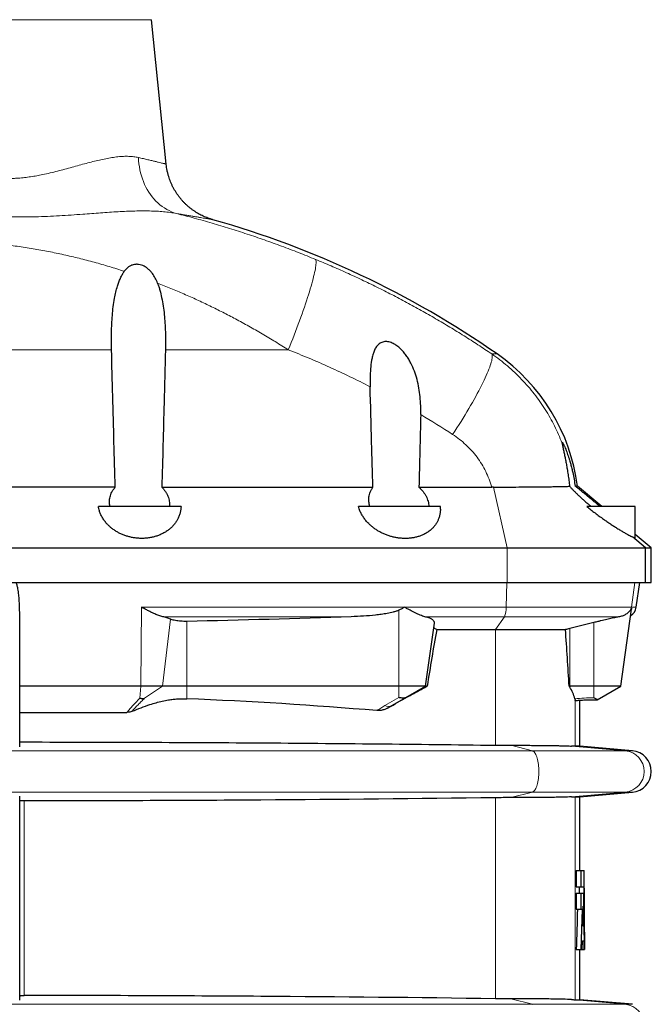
# Model space of a CAD drawing. Header units: millimetres. Extents: x -146 to 1188, y -526 to 1724.
# Tile 14 of 15: x 904 to 1178, y 1082 to 1509. Entities that reach past the tile are written whole.
import ezdxf

# ---------------------------------------------------------------- set-up
doc = ezdxf.new("R2010")
doc.units = ezdxf.units.MM

msp = doc.modelspace()

# ---------------------------------------------------------------- linework, layer by layer
at = {"color": 8, "linetype": 'Continuous', "lineweight": 18}
for p, q in [((960.79, 1508.94), (830.43, 1508.94)), ((943.44, 1365.72), (847.77, 1365.72)), ((966.83, 1365.72), (1020.13, 1365.72)), ((1108.38, 1363.9), (1110.7, 1363.9)), ((1115.04, 1279.73), (1109.13, 1306.05)), ((1115.04, 1264.73), (1115.04, 1279.73)), ((1114.59, 1254.01), (1114.88, 1264.73)), ((1168.99, 1254.01), (1170.49, 1264.73)), ((956.22, 1219.73), (956.47, 1254.01)), ((1070.58, 1254.01), (956.47, 1254.01)), ((1068.11, 1219.73), (1068.11, 1252.71)), ((1114.59, 1254.01), (1070.58, 1254.01)), ((1168.99, 1254.01), (1114.59, 1254.01)), ((1168.99, 1254.01), (1171.1, 1254.01)), ((965.53, 1219.73), (969.03, 1248.84)), ((1047.47, 1249.88), (965.69, 1249.88)), ((976.07, 1219.73), (976.07, 1247.87)), ((1113.9, 1249.88), (1079.34, 1249.88)), ((1109.96, 1244.3), (1113.9, 1249.88)), ((1163.86, 1249.88), (1113.9, 1249.88)), ((1109.96, 1194.13), (1109.96, 1244.3)), ((1142.2, 1219.73), (1142.2, 1244.72)), ((1152.61, 1219.73), (1152.61, 1247.33)), ((955.74, 1214.52), (956.22, 1219.73)), ((957.75, 1214.48), (965.53, 1219.73)), ((976.07, 1214.29), (976.07, 1219.73)), ((1068.11, 1214.79), (1068.11, 1219.73)), ((1142.2, 1219.36), (1142.2, 1219.73)), ((1152.61, 1214.68), (1152.61, 1219.73)), ((1068.11, 1214.79), (1062.05, 1211.29)), ((1144.61, 1193.69), (1144.61, 1213.61)), ((1063.49, 1210.37), (1064.95, 1211.23)), ((1116.71, 1194.09), (1126.01, 1191.7)), ((1142.97, 1193.76), (1166.33, 1191.7)), ((665.2, 1191.7), (1126.01, 1191.7)), ((1166.33, 1191.7), (1126.01, 1191.7)), ((1166.33, 1191.7), (1169.39, 1191.7)), ((665.2, 1173.77), (1126.01, 1173.77)), ((1109.96, 1084.13), (1109.96, 1171.33)), ((1126.01, 1173.77), (1116.71, 1171.38)), ((1166.33, 1173.77), (1126.01, 1173.77)), ((1166.33, 1173.77), (1142.97, 1171.71)), ((1144.61, 1083.69), (1144.61, 1171.78)), ((1166.33, 1173.77), (1169.39, 1173.77)), ((905.59, 1085.53), (905.59, 1169.94)), ((665.2, 1081.7), (1126.01, 1081.7)), ((1126.01, 1081.7), (1116.71, 1084.09)), ((1166.33, 1081.7), (1126.01, 1081.7)), ((1166.33, 1081.7), (1142.97, 1083.76)), ((1166.33, 1081.7), (1169.39, 1081.7))]:
    msp.add_line(p, q, dxfattribs=at)
at = {"color": 7, "linetype": 'Continuous', "lineweight": 25}
for p, q in [((967.16, 1446.27), (960.79, 1508.94)), ((945.04, 1306.05), (846.18, 1306.05)), ((965.28, 1306.05), (1056.83, 1306.05)), ((1076.81, 1306.05), (1108.37, 1306.05)), ((1156.16, 1297.73), (1145.62, 1306.57)), ((973.6, 1297.73), (937.75, 1297.73)), ((1086.11, 1297.73), (1050.56, 1297.73)), ((1086.11, 1296.54), (1086.11, 1297.73)), ((1170.61, 1297.73), (1149.6, 1297.73)), ((1170.61, 1284.08), (1170.61, 1297.73)), ((1175.07, 1279.73), (1169.38, 1284.56)), ((1177.61, 1279.73), (1170.61, 1285.61)), ((676.18, 1279.73), (1115.04, 1279.73)), ((1175.07, 1264.73), (1175.07, 1279.73)), ((1177.61, 1264.73), (1177.61, 1279.73)), ((676.18, 1264.73), (1115.04, 1264.73)), ((1171.1, 1254.01), (1172.61, 1264.73)), ((1164.36, 1219.73), (1169.05, 1253.11)), ((903.61, 1193.43), (903.61, 1250.7)), ((1079.67, 1219.73), (1083.52, 1247.12)), ((1084.54, 1244.3), (1109.96, 1244.3)), ((1109.96, 1244.3), (1140.35, 1244.3)), ((1152.61, 1247.33), (1142.2, 1244.72)), ((956.22, 1219.73), (903.61, 1219.73)), ((965.53, 1219.73), (956.22, 1219.73)), ((976.07, 1219.73), (965.53, 1219.73)), ((1068.11, 1219.73), (976.07, 1219.73)), ((1079.67, 1219.73), (1068.11, 1219.73)), ((1071.11, 1214.79), (1079.67, 1219.73)), ((1080.38, 1219.73), (1079.67, 1219.73)), ((1141.95, 1219.73), (1142.2, 1219.36)), ((1142.2, 1219.73), (1141.95, 1219.73)), ((1152.61, 1219.73), (1142.2, 1219.73)), ((1164.36, 1219.73), (1152.61, 1219.73)), ((1154.18, 1213.86), (1164.36, 1219.73)), ((1065.05, 1211.29), (1071.11, 1214.79)), ((1146.61, 1193.69), (1146.61, 1213.66)), ((1065, 1211.27), (1065.05, 1211.29)), ((903.61, 1208.38), (950.13, 1208.38)), ((1146.61, 1193.69), (1144.61, 1193.69)), ((1169.39, 1191.7), (1146.61, 1193.69)), ((903.61, 1083.43), (903.61, 1172.04)), ((1144.61, 1171.78), (1146.61, 1171.78)), ((1146.61, 1171.78), (1169.39, 1173.77)), ((1146.61, 1139.73), (1146.61, 1171.78)), ((1145.04, 1139.73), (1145.04, 1132.62)), ((1145.04, 1139.73), (1147.03, 1139.73)), ((1147.03, 1139.73), (1147.03, 1132.62)), ((1147.03, 1139.73), (1148.49, 1139.73)), ((1145.04, 1132.62), (1147.03, 1132.62)), ((1146.35, 1132.62), (1146.38, 1129.88)), ((1147.03, 1132.62), (1148.35, 1132.62)), ((1145.04, 1129.88), (1145.04, 1123.02)), ((1145.04, 1129.88), (1147.03, 1129.88)), ((1147.03, 1129.88), (1147.03, 1123.02)), ((1147.03, 1129.88), (1148.28, 1129.88)), ((1148.56, 1105.45), (1148.28, 1129.88)), ((1148.03, 1124.27), (1147.84, 1115.73)), ((1148.2, 1115.73), (1148.03, 1124.27)), ((1145.04, 1123.02), (1147.03, 1123.02)), ((1147.57, 1123.02), (1147.03, 1105.45)), ((1147.03, 1123.02), (1147.57, 1123.02)), ((1147.84, 1115.73), (1148.2, 1115.73)), ((1148.61, 1105.45), (1148.61, 1115.73)), ((1147.63, 1105.45), (1147.73, 1109.22)), ((1147.73, 1109.22), (1148.31, 1109.22)), ((1148.31, 1109.22), (1148.36, 1105.45)), ((1145.04, 1105.45), (1147.03, 1105.45)), ((1146.61, 1083.69), (1146.61, 1105.45)), ((1147.03, 1105.45), (1147.63, 1105.45)), ((1147.63, 1105.45), (1148.36, 1105.45)), ((1148.36, 1105.45), (1148.56, 1105.45)), ((1148.56, 1105.45), (1148.59, 1105.45)), ((1148.59, 1105.45), (1148.61, 1105.45)), ((1144.61, 1083.69), (1146.61, 1083.69)), ((1169.39, 1081.7), (1146.61, 1083.69))]:
    msp.add_line(p, q, dxfattribs=at)
at = {"color": 8, "linetype": 'Continuous', "lineweight": 18, "flags": 128}
for points in [[(955.13, 1449.13), (955.2, 1447.76), (955.33, 1446.41), (955.52, 1445.06), (955.76, 1443.74), (956.06, 1442.43), (956.41, 1441.15), (956.82, 1439.89), (957.28, 1438.66), (957.79, 1437.47), (958.35, 1436.31), (958.96, 1435.19), (959.62, 1434.11), (960.32, 1433.07), (961.07, 1432.08), (961.86, 1431.14), (962.69, 1430.25), (963.56, 1429.41), (964.46, 1428.63), (965.4, 1427.9), (966.37, 1427.23), (967.37, 1426.63), (968.4, 1426.08), (969.45, 1425.6), (970.53, 1425.19), (971.62, 1424.83)], [(1031.95, 1404.93), (1032.05, 1404.73), (1032.12, 1404.46), (1032.17, 1404.13), (1032.19, 1403.73), (1032.18, 1403.27), (1032.14, 1402.75), (1032.08, 1402.17), (1031.99, 1401.53), (1031.87, 1400.83), (1031.73, 1400.07), (1031.56, 1399.26), (1031.36, 1398.39), (1031.13, 1397.46), (1030.89, 1396.49), (1030.61, 1395.46), (1030.31, 1394.38), (1029.99, 1393.26), (1029.64, 1392.09), (1029.27, 1390.88), (1028.88, 1389.62), (1028.46, 1388.33), (1028.02, 1387), (1027.57, 1385.63), (1027.09, 1384.23), (1026.59, 1382.8), (1026.08, 1381.34), (1025.55, 1379.85), (1025, 1378.34), (1024.43, 1376.81), (1023.86, 1375.27), (1023.26, 1373.7), (1022.66, 1372.12), (1022.04, 1370.53), (1021.41, 1368.93), (1020.77, 1367.33), (1020.13, 1365.72)], [(1108.38, 1363.9), (1108.5, 1363.64), (1108.57, 1363.33), (1108.61, 1362.97), (1108.61, 1362.55), (1108.57, 1362.07), (1108.49, 1361.54), (1108.37, 1360.96), (1108.21, 1360.33), (1108.01, 1359.64), (1107.77, 1358.91), (1107.5, 1358.12), (1107.19, 1357.29), (1106.84, 1356.42), (1106.45, 1355.49), (1106.03, 1354.53), (1105.57, 1353.52), (1105.08, 1352.48), (1104.55, 1351.39), (1103.99, 1350.27), (1103.4, 1349.11), (1102.78, 1347.92), (1102.12, 1346.7), (1101.44, 1345.45), (1100.73, 1344.18), (1099.99, 1342.88), (1099.23, 1341.55), (1098.45, 1340.21), (1097.64, 1338.84), (1096.8, 1337.46), (1095.95, 1336.07), (1095.08, 1334.66), (1094.19, 1333.24), (1093.28, 1331.82), (1092.36, 1330.39), (1091.43, 1328.96)], [(1126.01, 1191.7), (1126.28, 1191.6), (1126.54, 1191.43), (1126.79, 1191.19), (1127.04, 1190.89), (1127.28, 1190.53), (1127.5, 1190.11), (1127.72, 1189.63), (1127.91, 1189.1), (1128.09, 1188.52), (1128.26, 1187.9), (1128.4, 1187.23), (1128.52, 1186.54), (1128.63, 1185.81), (1128.71, 1185.06), (1128.76, 1184.3), (1128.8, 1183.52), (1128.81, 1182.73), (1128.8, 1181.95), (1128.76, 1181.17), (1128.71, 1180.41), (1128.63, 1179.66), (1128.52, 1178.93), (1128.4, 1178.23), (1128.26, 1177.57), (1128.09, 1176.95), (1127.91, 1176.37), (1127.72, 1175.84), (1127.5, 1175.36), (1127.28, 1174.94), (1127.04, 1174.58), (1126.79, 1174.28), (1126.54, 1174.04), (1126.28, 1173.87), (1126.01, 1173.77)], [(1126.28, 1081.6), (1126.01, 1081.7)]]:
    msp.add_lwpolyline(points, dxfattribs=at)
at = {"color": 7, "linetype": 'Continuous', "lineweight": 25}
for centre, radius, start, end in [((875.03, 1024.73), 413, 55.2063, 74.2124), ((1063.33, 1295.73), 83, 7.5027, 55.2063), ((1166.15, 1254.71), 5, 300.2972, 352), ((1168.61, 1182.73), 9, 275, 85)]:
    msp.add_arc(centre, radius, start, end, dxfattribs=at)
at = {"color": 8, "linetype": 'Continuous', "lineweight": 18}
for centre, radius, start, end in [((1104.58, 1253.56), 10.02, 338.4262, 2.5697), ((1164.02, 1254.71), 5.02, 342.531, 352.0366), ((1063.55, 1214.25), 3.32, 243.0986, 296.9014), ((1165.49, 1182.73), 9, 275.3239, 84.6761), ((1165.49, 1072.73), 9, 275.3239, 84.6761)]:
    msp.add_arc(centre, radius, start, end, dxfattribs=at)
at = {"color": 7, "linetype": 'Continuous', "lineweight": 25}
for centre, major_axis, start_param, end_param in [((1101.82, 1210.82), (43, 0), 0.14023, 0.351212), ((895.61, 561.81), (1133, 0), 1.426492, 1.499717)]:
    msp.add_ellipse(centre, major_axis=major_axis, ratio=0.57735, start_param=start_param, end_param=end_param, dxfattribs=at)
at = {"color": 8, "linetype": 'Continuous', "lineweight": 18}
for points, knots in [([(955.13, 1449.13), (954.47, 1449.26), (953.14, 1449.52), (950.98, 1449.67), (948.68, 1449.66), (946.23, 1449.47), (943.63, 1449.13), (940.95, 1448.65), (938.18, 1448.05), (935.34, 1447.36), (932.41, 1446.59), (929.4, 1445.77), (926.32, 1444.92), (923.2, 1444.06), (920.03, 1443.22), (916.83, 1442.42), (913.8, 1441.75), (910.98, 1441.2), (908.37, 1440.77), (905.73, 1440.42), (903.37, 1440.2), (901.3, 1440.08), (899.47, 1440.02), (897.57, 1440.02), (896.26, 1440.08), (895.61, 1440.11)], [0, 0, 0, 0, 0.048801, 0.097664, 0.146475, 0.197252, 0.248085, 0.298875, 0.348808, 0.398856, 0.44898, 0.49912, 0.549208, 0.599168, 0.647932, 0.696724, 0.745479, 0.783092, 0.820752, 0.858398, 0.895993, 0.920628, 0.945262, 0.972631, 1, 1, 1, 1]), ([(967.16, 1446.27), (967.14, 1446.27), (967.12, 1446.28), (966.92, 1446.33), (966.6, 1446.41), (966.14, 1446.52), (965.56, 1446.66), (964.77, 1446.85), (963.76, 1447.09), (962.46, 1447.41), (960.95, 1447.77), (959.22, 1448.18), (957.29, 1448.63), (955.85, 1448.96), (955.13, 1449.13)], [0, 0, 0, 0, 0.071762, 0.143558, 0.21532, 0.288377, 0.36147, 0.434527, 0.527364, 0.620276, 0.713115, 0.808716, 0.904397, 1, 1, 1, 1]), ([(895.61, 1423.53), (897.12, 1423.47), (900.36, 1423.34), (905.34, 1423.31), (910.53, 1423.39), (915.69, 1423.57), (920.83, 1423.84), (925.92, 1424.16), (930.59, 1424.5), (934.85, 1424.82), (938.71, 1425.11), (942.52, 1425.38), (946.27, 1425.62), (949.96, 1425.8), (953.47, 1425.93), (956.81, 1425.98), (959.98, 1425.96), (963.06, 1425.85), (966.04, 1425.63), (968.91, 1425.32), (970.72, 1425), (971.62, 1424.83)], [0, 0, 0, 0, 0.054851, 0.117598, 0.180465, 0.243399, 0.306337, 0.369214, 0.431967, 0.481211, 0.530542, 0.579904, 0.629249, 0.67854, 0.727758, 0.773052, 0.818478, 0.863948, 0.909389, 0.95475, 1, 1, 1, 1]), ([(1031.95, 1404.93), (1029.51, 1405.92), (1024.64, 1407.89), (1017.25, 1410.7), (1009.8, 1413.39), (1002.28, 1415.95), (994.7, 1418.38), (987.05, 1420.68), (979.36, 1422.85), (974.2, 1424.17), (971.62, 1424.83)], [0, 0, 0, 0, 0.124336, 0.248672, 0.373298, 0.497924, 0.623328, 0.748733, 0.874367, 1, 1, 1, 1]), ([(971.62, 1424.83), (972.31, 1424.72), (973.71, 1424.49), (975.63, 1424.17), (977.43, 1423.87), (979.1, 1423.58), (980.63, 1423.32), (982.03, 1423.08), (983.27, 1422.87), (984.36, 1422.68), (985.28, 1422.52), (986.04, 1422.39), (986.64, 1422.29), (987.07, 1422.21), (987.34, 1422.16), (987.38, 1422.16), (987.39, 1422.16)], [0, 0, 0, 0, 0.0693942, 0.1387885, 0.2086404, 0.2784923, 0.3497903, 0.4210883, 0.4928881, 0.564688, 0.6366343, 0.7086126, 0.7805588, 0.8536949, 0.9268649, 1, 1, 1, 1]), ([(895.61, 1411.48), (897.92, 1411.2), (902.54, 1410.64), (909.38, 1409.57), (916.11, 1408.36), (922.75, 1406.98), (929.37, 1405.44), (935.95, 1403.72), (942.5, 1401.85), (946.84, 1400.46), (949, 1399.77)], [0, 0, 0, 0, 0.12746, 0.255013, 0.378817, 0.502642, 0.626448, 0.750959, 0.875489, 1, 1, 1, 1]), ([(1108.38, 1363.9), (1106.39, 1365.23), (1102.42, 1367.89), (1096.37, 1371.77), (1090.26, 1375.54), (1084.07, 1379.22), (1077.81, 1382.79), (1071.47, 1386.27), (1065.05, 1389.65), (1058.56, 1392.93), (1052, 1396.1), (1045.37, 1399.16), (1038.69, 1402.12), (1034.2, 1403.99), (1031.95, 1404.93)], [0, 0, 0, 0, 0.082763, 0.165532, 0.248294, 0.33128, 0.414272, 0.497259, 0.58093, 0.664608, 0.74828, 0.832185, 0.916096, 1, 1, 1, 1]), ([(963.4, 1394.63), (965.32, 1393.87), (969.16, 1392.36), (974.86, 1389.94), (980.53, 1387.41), (986.15, 1384.75), (991.72, 1381.99), (997.37, 1379.05), (1003.07, 1375.94), (1008.82, 1372.65), (1014.52, 1369.25), (1018.26, 1366.9), (1020.13, 1365.72)], [0, 0, 0, 0, 0.097083, 0.194178, 0.291261, 0.388785, 0.486323, 0.583847, 0.687746, 0.791644, 0.895822, 1, 1, 1, 1]), ([(1020.13, 1365.72), (1023.14, 1364.51), (1029.16, 1362.08), (1038.08, 1358.17), (1046.92, 1354.07), (1052.73, 1351.15), (1055.63, 1349.69)], [0, 0, 0, 0, 0.24962, 0.499391, 0.749619, 1, 1, 1, 1]), ([(1138.9, 1325.25), (1138.39, 1326.5), (1137.39, 1329.01), (1135.65, 1332.67), (1133.74, 1336.27), (1131.63, 1339.8), (1129.33, 1343.24), (1126.85, 1346.58), (1124.2, 1349.8), (1121.38, 1352.9), (1118.38, 1355.87), (1115.21, 1358.71), (1111.88, 1361.41), (1109.54, 1363.07), (1108.38, 1363.9)], [0, 0, 0, 0, 0.08095, 0.161948, 0.242898, 0.325665, 0.408483, 0.49125, 0.575034, 0.658871, 0.742656, 0.828418, 0.914238, 1, 1, 1, 1]), ([(1091.43, 1328.96), (1093.47, 1327.63), (1095.37, 1326.14), (1098.02, 1323.67), (1098.87, 1322.81), (1100.49, 1321), (1101.27, 1320.05), (1103.45, 1317.13), (1104.71, 1315.07), (1106.32, 1311.8), (1106.8, 1310.68), (1107.46, 1308.96), (1107.66, 1308.38), (1108.04, 1307.22), (1108.21, 1306.64), (1108.37, 1306.05)], [0, 0, 0, 0, 0.25, 0.25, 0.375, 0.375, 0.5, 0.5, 0.75, 0.75, 0.875, 0.875, 0.9375, 0.9375, 1, 1, 1, 1]), ([(950.13, 1208.38), (950.56, 1208.89), (951, 1209.41), (951.89, 1210.44), (953.25, 1211.99), (954.72, 1213.52), (955.74, 1214.52)], [0, 0, 0, 0, 0.25, 0.25, 0.5, 1, 1, 1, 1]), ([(957.75, 1214.48), (957.27, 1214.03), (956.8, 1213.57), (955.88, 1212.64), (954.53, 1211.24), (953.25, 1209.81), (952.42, 1208.85)], [0, 0, 0, 0, 0.25, 0.25, 0.5, 1, 1, 1, 1]), ([(1144.4, 1214.29), (1145.74, 1214.42), (1147.1, 1214.52), (1149.84, 1214.65), (1151.22, 1214.68), (1152.61, 1214.68)], [0, 0, 0, 0, 0.5, 0.5, 1, 1, 1, 1]), ([(1062.05, 1211.29), (1061.45, 1210.94), (1060.25, 1210.24), (1059.11, 1209.51), (1058.54, 1209.15)], [0, 0, 0, 0, 0.49981, 1, 1, 1, 1])]:
    msp.add_open_spline(points, degree=3, knots=knots, dxfattribs=at)
at = {"color": 7, "linetype": 'Continuous', "lineweight": 25}
for points, knots in [([(987.46, 1422.14), (987.28, 1422.19), (986.71, 1422.35), (985.79, 1422.65), (984.74, 1423.04), (983.74, 1423.46), (982.74, 1423.92), (981.73, 1424.44), (980.72, 1425.01), (979.72, 1425.64), (978.73, 1426.31), (977.77, 1427.02), (976.84, 1427.78), (975.94, 1428.59), (975.07, 1429.43), (974.24, 1430.32), (973.44, 1431.24), (972.68, 1432.19), (971.97, 1433.18), (971.29, 1434.2), (970.67, 1435.25), (970.08, 1436.33), (969.55, 1437.43), (969.06, 1438.56), (968.63, 1439.7), (968.23, 1440.91), (967.87, 1442.18), (967.57, 1443.5), (967.33, 1444.83), (967.2, 1445.75), (967.16, 1446.23), (967.16, 1446.27)], [0, 0, 0, 0, 0.016934, 0.053355, 0.086302, 0.1175, 0.150588, 0.184649, 0.219379, 0.254568, 0.290083, 0.325836, 0.361768, 0.397835, 0.43401, 0.470272, 0.506601, 0.542988, 0.579422, 0.615897, 0.652404, 0.688942, 0.725503, 0.762088, 0.79869, 0.83531, 0.875942, 0.916445, 0.956716, 0.996767, 1, 1, 1, 1]), ([(963.4, 1394.63), (963.11, 1395.38), (962.79, 1396.11), (962.05, 1397.51), (961.63, 1398.18), (960.91, 1399.14), (960.65, 1399.45), (960.12, 1400.05), (959.83, 1400.33), (958.94, 1401.13), (958.26, 1401.61), (957.18, 1402.17), (956.8, 1402.33), (956.01, 1402.58), (955.61, 1402.68), (954.99, 1402.76), (954.79, 1402.78), (954.38, 1402.79), (954.17, 1402.79), (953.55, 1402.75), (953.15, 1402.68), (952.57, 1402.52), (952.37, 1402.45), (951.99, 1402.31), (951.81, 1402.22), (951.28, 1401.95), (950.94, 1401.73), (949.99, 1401), (949.46, 1400.42), (949, 1399.77)], [0, 0, 0, 0, 0.125, 0.125, 0.25, 0.25, 0.3125, 0.3125, 0.375, 0.375, 0.5, 0.5, 0.5625, 0.5625, 0.625, 0.625, 0.65625, 0.65625, 0.6875, 0.6875, 0.75, 0.75, 0.78125, 0.78125, 0.8125, 0.8125, 0.875, 0.875, 1, 1, 1, 1]), ([(943.44, 1365.72), (943.42, 1366.96), (943.37, 1369.45), (943.4, 1373.17), (943.54, 1376.91), (943.78, 1380.65), (944.16, 1384.38), (944.67, 1387.74), (945.29, 1390.73), (945.92, 1393.08), (946.59, 1395.09), (947.29, 1396.79), (948.07, 1398.37), (948.7, 1399.32), (949, 1399.77)], [0, 0, 0, 0, 0.104791, 0.209626, 0.31441, 0.421255, 0.528156, 0.634949, 0.713527, 0.792088, 0.845719, 0.899388, 0.952953, 1, 1, 1, 1]), ([(963.4, 1394.63), (963.59, 1394.12), (963.96, 1393.11), (964.58, 1391.02), (965.26, 1388.23), (965.88, 1384.71), (966.34, 1381.01), (966.64, 1377.25), (966.83, 1373.44), (966.9, 1369.58), (966.85, 1367.01), (966.83, 1365.72)], [0, 0, 0, 0, 0.056266, 0.112537, 0.225808, 0.353305, 0.480936, 0.608499, 0.738973, 0.869516, 1, 1, 1, 1]), ([(1077.59, 1337.57), (1077.63, 1338.87), (1077.62, 1340.17), (1077.52, 1342.74), (1077.43, 1344.02), (1077.17, 1346.57), (1077, 1347.83), (1076.56, 1350.35), (1076.29, 1351.61), (1075.64, 1354.07), (1075.26, 1355.28), (1074.38, 1357.65), (1073.88, 1358.81), (1073, 1360.52), (1072.69, 1361.08), (1072.02, 1362.17), (1071.67, 1362.71), (1070.92, 1363.75), (1070.52, 1364.26), (1069.68, 1365.24), (1069.23, 1365.71), (1068.28, 1366.6), (1067.78, 1367.02), (1066.99, 1367.59), (1066.72, 1367.78), (1066.16, 1368.12), (1065.88, 1368.28), (1065.3, 1368.56), (1065.01, 1368.69), (1064.41, 1368.92), (1064.1, 1369.01), (1063.49, 1369.16), (1063.19, 1369.21), (1062.57, 1369.26), (1062.27, 1369.26), (1061.68, 1369.21), (1061.39, 1369.16), (1060.83, 1369), (1060.56, 1368.89), (1060.05, 1368.63), (1059.82, 1368.48), (1059.36, 1368.14), (1059.15, 1367.94), (1058.57, 1367.32), (1058.23, 1366.85), (1057.8, 1366.09), (1057.67, 1365.83), (1057.42, 1365.29), (1057.31, 1365.01), (1056.99, 1364.17), (1056.81, 1363.6), (1056.51, 1362.41), (1056.38, 1361.79), (1056.05, 1359.95), (1055.9, 1358.7), (1055.69, 1356.17), (1055.64, 1354.88), (1055.59, 1352.29), (1055.59, 1350.99), (1055.63, 1349.69)], [0, 0, 0, 0, 0.0625, 0.0625, 0.125, 0.125, 0.1875, 0.1875, 0.25, 0.25, 0.3125, 0.3125, 0.375, 0.375, 0.40625, 0.40625, 0.4375, 0.4375, 0.46875, 0.46875, 0.5, 0.5, 0.53125, 0.53125, 0.546875, 0.546875, 0.5625, 0.5625, 0.578125, 0.578125, 0.59375, 0.59375, 0.609375, 0.609375, 0.625, 0.625, 0.640625, 0.640625, 0.65625, 0.65625, 0.671875, 0.671875, 0.6875, 0.6875, 0.71875, 0.71875, 0.734375, 0.734375, 0.75, 0.75, 0.78125, 0.78125, 0.8125, 0.8125, 0.875, 0.875, 0.9375, 0.9375, 1, 1, 1, 1]), ([(945.04, 1306.05), (944.86, 1312.54), (944.69, 1319.04), (944.51, 1325.53), (944.15, 1338.93), (943.8, 1352.32), (943.44, 1365.72)], [0.00596975, 0.00596975, 0.00596975, 0.00596975, 0.02545653, 0.02545653, 0.02545653, 0.06566478, 0.06566478, 0.06566478, 0.06566478]), ([(966.83, 1365.72), (966.63, 1358.01), (966.43, 1350.3), (966.23, 1342.59), (965.92, 1330.41), (965.6, 1318.23), (965.28, 1306.05)], [0.00596967, 0.00596967, 0.00596967, 0.00596967, 0.02911104, 0.02911104, 0.02911104, 0.0656647, 0.0656647, 0.0656647, 0.0656647]), ([(1056.83, 1306.05), (1056.65, 1312.54), (1056.47, 1319.04), (1056.29, 1325.53), (1056.07, 1333.58), (1055.85, 1341.64), (1055.63, 1349.69)], [0.00596976, 0.00596976, 0.00596976, 0.00596976, 0.02545653, 0.02545653, 0.02545653, 0.04962785, 0.04962785, 0.04962785, 0.04962785]), ([(1138.9, 1325.25), (1138.89, 1325.26), (1138.88, 1325.37), (1138.88, 1325.52), (1138.92, 1325.6), (1139.02, 1325.55), (1139.16, 1325.37), (1139.37, 1325.03), (1139.6, 1324.58), (1139.83, 1324.1), (1140.12, 1323.45), (1140.48, 1322.58), (1140.91, 1321.47), (1141.33, 1320.32), (1141.73, 1319.13), (1142.17, 1317.72), (1142.64, 1316.1), (1143.11, 1314.26), (1143.62, 1312.07), (1144.13, 1309.51), (1144.42, 1307.56), (1144.57, 1306.58)], [0, 0, 0, 0, 0.005523, 0.036078, 0.067481, 0.098057, 0.129553, 0.166778, 0.205075, 0.23341, 0.261755, 0.319877, 0.372944, 0.426037, 0.480348, 0.534669, 0.611358, 0.688127, 0.764858, 0.882421, 1, 1, 1, 1]), ([(1138.9, 1325.25), (1138.92, 1325.11), (1138.96, 1324.82), (1139.09, 1324.17), (1139.25, 1323.43), (1139.43, 1322.61), (1139.68, 1321.45), (1140, 1319.91), (1140.39, 1317.99), (1140.77, 1316), (1141.15, 1313.84), (1141.52, 1311.51), (1141.86, 1309.01), (1142.05, 1307.33), (1142.15, 1306.49)], [0, 0, 0, 0, 0.0484556, 0.0970782, 0.1462686, 0.1956571, 0.2449903, 0.3435103, 0.442414, 0.5416041, 0.6405156, 0.7603016, 0.8801755, 1, 1, 1, 1]), ([(942.77, 1297.73), (942.71, 1298.07), (942.59, 1298.75), (942.54, 1299.78), (942.6, 1300.82), (942.79, 1301.87), (943.12, 1302.93), (943.59, 1304), (944.21, 1305.05), (944.76, 1305.72), (945.04, 1306.05)], [0, 0, 0, 0, 0.118215, 0.236429, 0.357181, 0.477931, 0.606393, 0.734846, 0.867438, 1, 1, 1, 1]), ([(965.28, 1306.05), (965.57, 1305.75), (966.15, 1305.15), (966.86, 1304.18), (967.47, 1303.18), (967.95, 1302.14), (968.31, 1301.07), (968.54, 1299.97), (968.65, 1298.85), (968.61, 1298.11), (968.59, 1297.73)], [0, 0, 0, 0, 0.11997, 0.23996, 0.363546, 0.487146, 0.613771, 0.740404, 0.870202, 1, 1, 1, 1]), ([(1055.53, 1297.73), (1055.43, 1298.07), (1055.23, 1298.75), (1055.07, 1299.78), (1055.01, 1300.82), (1055.08, 1301.87), (1055.28, 1302.93), (1055.63, 1304), (1056.12, 1305.05), (1056.59, 1305.72), (1056.83, 1306.05)], [0, 0, 0, 0, 0.1181455, 0.2362954, 0.3569781, 0.4776582, 0.6061794, 0.7346857, 0.8673584, 1, 1, 1, 1]), ([(1076.81, 1306.05), (1077.13, 1305.75), (1077.78, 1305.15), (1078.6, 1304.19), (1079.32, 1303.19), (1079.93, 1302.14), (1080.41, 1301.07), (1080.78, 1299.97), (1081.02, 1298.85), (1081.07, 1298.11), (1081.09, 1297.73)], [0, 0, 0, 0, 0.119905, 0.239829, 0.363363, 0.486907, 0.613587, 0.740273, 0.870137, 1, 1, 1, 1]), ([(1109.13, 1306.05), (1111.06, 1306.08), (1112.95, 1306.1), (1116.63, 1306.14), (1118.43, 1306.16), (1121.05, 1306.19), (1121.91, 1306.19), (1123.61, 1306.21), (1124.44, 1306.21), (1126.86, 1306.23), (1128.39, 1306.25), (1131.27, 1306.28), (1132.63, 1306.29), (1134.53, 1306.31), (1135.14, 1306.32), (1136.29, 1306.34), (1136.84, 1306.35), (1138.39, 1306.38), (1139.3, 1306.41), (1140.51, 1306.43), (1140.88, 1306.44), (1141.56, 1306.46), (1141.87, 1306.48), (1142.15, 1306.49)], [0, 0, 0, 0, 0.125, 0.125, 0.25, 0.25, 0.3125, 0.3125, 0.375, 0.375, 0.5, 0.5, 0.625, 0.625, 0.6875, 0.6875, 0.75, 0.75, 0.875, 0.875, 0.9375, 0.9375, 1, 1, 1, 1]), ([(1142.15, 1306.49), (1142.41, 1306.2), (1142.93, 1305.63), (1143.81, 1304.71), (1144.75, 1303.76), (1145.77, 1302.77), (1146.86, 1301.74), (1148.04, 1300.68), (1149.27, 1299.61), (1150.44, 1298.62), (1151.2, 1298), (1151.52, 1297.73)], [0, 0, 0, 0, 0.1070138, 0.2140412, 0.3235929, 0.4331522, 0.5508685, 0.6685844, 0.7889909, 0.9093938, 1, 1, 1, 1]), ([(1155.28, 1297.73), (1154.88, 1298.07), (1154.08, 1298.75), (1152.86, 1299.78), (1151.62, 1300.82), (1150.39, 1301.85), (1149.16, 1302.86), (1147.95, 1303.85), (1146.75, 1304.83), (1145.61, 1305.75), (1144.9, 1306.32), (1144.57, 1306.58)], [0, 0, 0, 0, 0.110703, 0.221411, 0.334484, 0.44756, 0.558802, 0.670038, 0.784187, 0.898321, 1, 1, 1, 1]), ([(1145.62, 1306.57), (1145.62, 1306.57), (1145.6, 1306.57), (1145.47, 1306.57), (1145.25, 1306.57), (1144.96, 1306.58), (1144.7, 1306.58), (1144.57, 1306.58)], [0, 0, 0, 0, 0.201265, 0.402571, 0.603836, 0.805143, 1, 1, 1, 1]), ([(973.6, 1297.73), (973.57, 1297.25), (973.52, 1296.27), (973.21, 1294.82), (972.74, 1293.4), (972.12, 1292.09), (971.39, 1290.89), (970.56, 1289.8), (969.6, 1288.76), (968.48, 1287.77), (967.2, 1286.84), (965.74, 1285.99), (964.22, 1285.3), (962.68, 1284.75), (961.14, 1284.34), (959.53, 1284.05), (957.87, 1283.88), (956.17, 1283.85), (954.52, 1283.94), (952.93, 1284.15), (951.42, 1284.46), (949.93, 1284.87), (948.49, 1285.39), (947.1, 1286), (945.77, 1286.71), (944.51, 1287.51), (943.33, 1288.39), (942.26, 1289.34), (941.22, 1290.42), (940.25, 1291.64), (939.38, 1293.01), (938.68, 1294.41), (938.21, 1295.68), (937.92, 1296.79), (937.81, 1297.42), (937.75, 1297.73)], [0, 0, 0, 0, 0.0369022, 0.0739169, 0.1109173, 0.1477998, 0.17882, 0.2099385, 0.241034, 0.272023, 0.3044838, 0.3370241, 0.3694505, 0.396726, 0.424077, 0.4513337, 0.4787076, 0.5061821, 0.5335537, 0.5588848, 0.5842946, 0.6096385, 0.6363006, 0.6630336, 0.6897138, 0.7185265, 0.7474426, 0.7763819, 0.8052263, 0.8418921, 0.8786895, 0.9155085, 0.9522046, 0.9761019, 1, 1, 1, 1]), ([(1086.09, 1296.54), (1086.1, 1296.45), (1086.12, 1295.88), (1086.01, 1294.82), (1085.72, 1293.4), (1085.27, 1292.09), (1084.69, 1290.89), (1084, 1289.79), (1083.17, 1288.75), (1082.19, 1287.76), (1081.03, 1286.83), (1079.69, 1285.98), (1078.27, 1285.28), (1076.81, 1284.73), (1075.34, 1284.32), (1073.78, 1284.02), (1072.15, 1283.86), (1070.48, 1283.82), (1068.83, 1283.91), (1067.23, 1284.12), (1065.69, 1284.42), (1064.17, 1284.84), (1062.68, 1285.35), (1061.24, 1285.96), (1059.84, 1286.67), (1058.49, 1287.46), (1057.22, 1288.35), (1056.05, 1289.29), (1054.89, 1290.37), (1053.78, 1291.59), (1052.75, 1292.96), (1051.89, 1294.36), (1051.27, 1295.63), (1050.84, 1296.76), (1050.65, 1297.41), (1050.56, 1297.73)], [0, 0, 0, 0, 0.00691, 0.045018, 0.083112, 0.121084, 0.153066, 0.185151, 0.217211, 0.249162, 0.282619, 0.316158, 0.34958, 0.37768, 0.405858, 0.433939, 0.462142, 0.490448, 0.518648, 0.54473, 0.570894, 0.596989, 0.624426, 0.651935, 0.67939, 0.709026, 0.738768, 0.768534, 0.798203, 0.835924, 0.873779, 0.911656, 0.949408, 0.974704, 1, 1, 1, 1]), ([(1149.6, 1297.73), (1150.19, 1297.26), (1151.37, 1296.3), (1153.19, 1294.89), (1155.02, 1293.52), (1156.75, 1292.28), (1158.36, 1291.16), (1159.85, 1290.15), (1161.31, 1289.2), (1162.77, 1288.26), (1164.22, 1287.37), (1165.62, 1286.54), (1166.83, 1285.84), (1167.85, 1285.29), (1168.7, 1284.86), (1169.15, 1284.66), (1169.38, 1284.56)], [0, 0, 0, 0, 0.081046, 0.162367, 0.243646, 0.324634, 0.391249, 0.458085, 0.52488, 0.591444, 0.665447, 0.739646, 0.813587, 0.875682, 0.937943, 1, 1, 1, 1]), ([(1169.38, 1284.56), (1169.51, 1284.48), (1169.78, 1284.32), (1170.1, 1284.15), (1170.35, 1284.04), (1170.52, 1284), (1170.6, 1284.02), (1170.6, 1284.07), (1170.6, 1284.08)], [0, 0, 0, 0, 0.1768219, 0.3536329, 0.5355192, 0.7174012, 0.8942887, 1, 1, 1, 1]), ([(1115.04, 1279.73), (1116.37, 1279.73), (1119.04, 1279.73), (1122.96, 1279.73), (1126.81, 1279.73), (1130.58, 1279.73), (1134.27, 1279.73), (1137.88, 1279.73), (1141.28, 1279.73), (1144.47, 1279.73), (1147.45, 1279.73), (1150.31, 1279.73), (1153.05, 1279.73), (1155.67, 1279.73), (1158.16, 1279.73), (1160.51, 1279.73), (1162.7, 1279.73), (1164.74, 1279.73), (1166.61, 1279.73), (1168.33, 1279.73), (1169.77, 1279.73), (1170.98, 1279.73), (1171.98, 1279.73), (1172.88, 1279.73), (1173.69, 1279.73), (1174.43, 1279.73), (1174.86, 1279.73), (1175.07, 1279.73)], [0, 0, 0, 0, 0.044655, 0.089085, 0.133281, 0.177559, 0.221888, 0.266486, 0.311202, 0.351939, 0.392576, 0.433091, 0.473667, 0.514442, 0.555401, 0.596334, 0.63705, 0.677588, 0.718172, 0.758759, 0.799544, 0.831765, 0.863988, 0.896535, 0.929797, 0.96416, 1, 1, 1, 1]), ([(1175.07, 1279.73), (1175.37, 1279.73), (1175.97, 1279.73), (1176.64, 1279.73), (1177.17, 1279.73), (1177.54, 1279.73), (1177.58, 1279.73), (1177.61, 1279.73)], [0, 0, 0, 0, 0.186622, 0.373306, 0.560016, 0.780047, 1, 1, 1, 1]), ([(903.61, 1250.7), (903.59, 1252.02), (903.57, 1254.12), (903.41, 1257.01), (903.24, 1259.02), (903.04, 1260.7), (902.81, 1262.11), (902.54, 1263.33), (902.25, 1264.15), (902.04, 1264.55), (901.92, 1264.67), (901.87, 1264.73)], [0, 0, 0, 0, 0.2777999, 0.4423038, 0.6069735, 0.7027268, 0.7986061, 0.9062989, 0.965156, 0.9823617, 1, 1, 1, 1]), ([(1115.04, 1264.73), (1116.41, 1264.73), (1119.16, 1264.73), (1123.22, 1264.73), (1127.21, 1264.73), (1131.13, 1264.73), (1134.94, 1264.73), (1138.64, 1264.73), (1142.22, 1264.73), (1145.67, 1264.73), (1148.99, 1264.73), (1152.16, 1264.73), (1155.16, 1264.73), (1157.98, 1264.73), (1160.62, 1264.73), (1163.08, 1264.73), (1165.34, 1264.73), (1167.4, 1264.73), (1169.25, 1264.73), (1170.85, 1264.73), (1172.2, 1264.73), (1173.32, 1264.73), (1174.29, 1264.73), (1174.81, 1264.73), (1175.07, 1264.73)], [0, 0, 0, 0, 0.0458971, 0.0919387, 0.1380541, 0.1841695, 0.2302112, 0.2761083, 0.3220054, 0.3680473, 0.4141626, 0.460278, 0.5063197, 0.5522168, 0.5981119, 0.6441514, 0.6902649, 0.7363781, 0.7824179, 0.8283131, 0.8711989, 0.914132, 0.957086, 1, 1, 1, 1]), ([(1175.07, 1264.73), (1175.33, 1264.73), (1175.83, 1264.73), (1176.46, 1264.73), (1176.96, 1264.73), (1177.33, 1264.73), (1177.56, 1264.73), (1177.59, 1264.73), (1177.61, 1264.73)], [0, 0, 0, 0, 0.157946, 0.315937, 0.48681, 0.65774, 0.828841, 1, 1, 1, 1]), ([(965.69, 1249.88), (965.42, 1249.94), (964.87, 1250.08), (964, 1250.37), (963.11, 1250.71), (962.05, 1251.16), (960.82, 1251.74), (959.41, 1252.44), (957.97, 1253.2), (956.98, 1253.74), (956.48, 1254.01), (956.47, 1254.01)], [0, 0, 0, 0, 0.098119, 0.1969618, 0.2977185, 0.39901, 0.5458837, 0.693939, 0.8453017, 0.9976692, 1, 1, 1, 1]), ([(1068.11, 1252.71), (1067.71, 1252.52), (1067.31, 1252.36), (1066.48, 1252.08), (1066.06, 1251.96), (1064.79, 1251.62), (1063.93, 1251.44), (1062.22, 1251.13), (1061.35, 1251), (1059.63, 1250.77), (1058.76, 1250.66), (1056.17, 1250.39), (1054.43, 1250.25), (1050.95, 1250.03), (1049.21, 1249.94), (1047.47, 1249.88)], [0, 0, 0, 0, 0.0625, 0.0625, 0.125, 0.125, 0.25, 0.25, 0.375, 0.375, 0.5, 0.5, 0.75, 0.75, 1, 1, 1, 1]), ([(1070.58, 1254.01), (1070.58, 1254.01), (1070.16, 1253.79), (1069.34, 1253.34), (1068.52, 1252.92), (1068.11, 1252.71)], [0, 0, 0, 0, 0.00926, 0.503563, 1, 1, 1, 1]), ([(1079.34, 1249.88), (1078.7, 1250.03), (1078.04, 1250.26), (1077, 1250.69), (1076.64, 1250.85), (1075.92, 1251.18), (1075.55, 1251.36), (1074.45, 1251.91), (1073.7, 1252.31), (1072.55, 1252.93), (1072.16, 1253.14), (1071.57, 1253.46), (1071.38, 1253.57), (1070.98, 1253.79), (1070.78, 1253.9), (1070.58, 1254.01)], [0, 0, 0, 0, 0.25, 0.25, 0.375, 0.375, 0.5, 0.5, 0.75, 0.75, 0.875, 0.875, 0.9375, 0.9375, 1, 1, 1, 1]), ([(1168.81, 1253.2), (1168.69, 1252.99), (1168.44, 1252.58), (1167.94, 1251.99), (1167.32, 1251.43), (1166.66, 1250.96), (1165.99, 1250.59), (1165.34, 1250.31), (1164.64, 1250.06), (1164.12, 1249.94), (1163.86, 1249.88)], [0, 0, 0, 0, 0.143424, 0.287694, 0.434784, 0.582946, 0.685923, 0.789359, 0.894366, 1, 1, 1, 1]), ([(1168.81, 1253.2), (1168.84, 1253.27), (1168.92, 1253.42), (1169.01, 1253.61), (1169.07, 1253.65), (1169.08, 1253.56), (1169.09, 1253.39), (1169.07, 1253.22), (1169.05, 1253.11)], [0, 0, 0, 0, 0.173772, 0.348747, 0.510441, 0.622953, 0.738228, 1, 1, 1, 1]), ([(969.03, 1248.84), (968.78, 1248.95), (968.29, 1249.16), (967.46, 1249.43), (966.59, 1249.67), (965.99, 1249.81), (965.69, 1249.88)], [0, 0, 0, 0, 0.271015, 0.544367, 0.771474, 1, 1, 1, 1]), ([(976.07, 1247.87), (975.63, 1247.87), (974.75, 1247.86), (973.47, 1247.93), (972.26, 1248.04), (971.15, 1248.21), (970.18, 1248.43), (969.48, 1248.65), (969.14, 1248.79), (969.03, 1248.84)], [0, 0, 0, 0, 0.152775, 0.305554, 0.458253, 0.61097, 0.765735, 0.920525, 1, 1, 1, 1]), ([(1083.52, 1247.12), (1083.52, 1247.24), (1083.54, 1247.47), (1083.41, 1247.81), (1083.18, 1248.15), (1082.83, 1248.47), (1082.37, 1248.78), (1081.81, 1249.08), (1081.13, 1249.36), (1080.32, 1249.63), (1079.67, 1249.79), (1079.34, 1249.88)], [0, 0, 0, 0, 0.107572, 0.215877, 0.326513, 0.437963, 0.545542, 0.653891, 0.764707, 0.876395, 1, 1, 1, 1]), ([(1163.86, 1249.88), (1163.53, 1249.81), (1162.89, 1249.68), (1161.82, 1249.46), (1160.69, 1249.22), (1159.51, 1248.96), (1158.29, 1248.69), (1157.05, 1248.41), (1155.76, 1248.11), (1154.28, 1247.75), (1153.22, 1247.49), (1152.61, 1247.33)], [0, 0, 0, 0, 0.10467, 0.2093402, 0.3170806, 0.4248222, 0.5294989, 0.6341761, 0.741793, 0.8494119, 1, 1, 1, 1]), ([(1084.54, 1244.3), (1083.77, 1240.21), (1083.06, 1236.12), (1081.69, 1227.93), (1081.02, 1223.84), (1080.38, 1219.73)], [0, 0, 0, 0, 0.5, 0.5, 1, 1, 1, 1]), ([(1084.54, 1244.3), (1084.3, 1244.4), (1083.95, 1244.56), (1083.63, 1244.79), (1083.43, 1245), (1083.29, 1245.24), (1083.29, 1245.42), (1083.29, 1245.51)], [0, 0, 0, 0, 0.290975, 0.440872, 0.590773, 0.794033, 1, 1, 1, 1]), ([(1142.2, 1244.72), (1141.89, 1244.65), (1141.27, 1244.5), (1140.66, 1244.36), (1140.35, 1244.3)], [0, 0, 0, 0, 0.49725, 1, 1, 1, 1]), ([(1141.95, 1219.73), (1141.73, 1223.83), (1141.49, 1227.93), (1140.96, 1236.12), (1140.68, 1240.21), (1140.35, 1244.3)], [0, 0, 0, 0, 0.5, 0.5, 1, 1, 1, 1]), ([(1063.49, 1210.37), (1066.28, 1211.96), (1070.48, 1214.36), (1076.1, 1217.49), (1078.95, 1218.99), (1080.38, 1219.73)], [0, 0, 0, 0, 0.499911, 0.749924, 1, 1, 1, 1]), ([(952.42, 1208.85), (953.69, 1209.37), (956.23, 1210.41), (959.69, 1211.64), (962.77, 1212.58), (965.45, 1213.27), (967.91, 1213.76), (970.13, 1214.08), (972.1, 1214.26), (974.08, 1214.34), (975.41, 1214.31), (976.07, 1214.29)], [0, 0, 0, 0, 0.168045, 0.336062, 0.449358, 0.562697, 0.675933, 0.756527, 0.837116, 0.918558, 1, 1, 1, 1]), ([(955.74, 1214.52), (955.81, 1214.51), (955.93, 1214.5), (956.12, 1214.48), (956.3, 1214.46), (956.47, 1214.45), (956.64, 1214.44), (956.8, 1214.43), (956.96, 1214.43), (957.11, 1214.43), (957.25, 1214.44), (957.38, 1214.44), (957.51, 1214.45), (957.63, 1214.47), (957.71, 1214.48), (957.75, 1214.48)], [0, 0, 0, 0, 0.0831843, 0.1651914, 0.2460628, 0.3258382, 0.4045548, 0.4822478, 0.5589503, 0.6346934, 0.7095065, 0.7834174, 0.8564528, 0.9286386, 1, 1, 1, 1]), ([(1071.11, 1214.79), (1071.08, 1214.78), (1071.05, 1214.76), (1070.98, 1214.73), (1070.95, 1214.72), (1070.84, 1214.68), (1070.75, 1214.66), (1070.47, 1214.61), (1070.24, 1214.59), (1069.72, 1214.59), (1069.43, 1214.61), (1068.95, 1214.66), (1068.79, 1214.68), (1068.54, 1214.72), (1068.45, 1214.73), (1068.28, 1214.76), (1068.19, 1214.78), (1068.11, 1214.79)], [0, 0, 0, 0, 0.0625, 0.0625, 0.125, 0.125, 0.25, 0.25, 0.5, 0.5, 0.75, 0.75, 0.875, 0.875, 0.9375, 0.9375, 1, 1, 1, 1]), ([(1144.74, 1213.49), (1144.74, 1213.49), (1144.7, 1213.46), (1144.66, 1213.52), (1144.62, 1213.6), (1144.61, 1213.61)], [0, 0, 0, 0, 0.038021, 0.8033, 1, 1, 1, 1]), ([(1144.74, 1213.48), (1145.33, 1213.54), (1146.75, 1213.69), (1149.05, 1213.82), (1151.62, 1213.89), (1153.35, 1213.87), (1154.21, 1213.86)], [0, 0, 0, 0, 0.189079, 0.457572, 0.727785, 1, 1, 1, 1]), ([(1154.18, 1213.86), (1154.18, 1213.86), (1154.2, 1213.85), (1154.09, 1213.9), (1153.8, 1214.07), (1153.3, 1214.33), (1152.85, 1214.56), (1152.61, 1214.68)], [0, 0, 0, 0, 0.020933, 0.234357, 0.457059, 0.709383, 1, 1, 1, 1]), ([(1063.49, 1210.37), (1063.18, 1210.2), (1062.55, 1209.87), (1061.65, 1209.53), (1060.83, 1209.31), (1060.08, 1209.18), (1059.31, 1209.11), (1058.8, 1209.13), (1058.54, 1209.15)], [0, 0, 0, 0, 0.203942, 0.410155, 0.555017, 0.699853, 0.849953, 1, 1, 1, 1]), ([(952.42, 1208.85), (952.21, 1208.77), (951.78, 1208.61), (951.02, 1208.42), (950.46, 1208.39), (950.13, 1208.38)], [0, 0, 0, 0, 0.291319, 0.582684, 1, 1, 1, 1]), ([(903.61, 1195.53), (938.31, 1195.51), (972.86, 1195.39), (1041.64, 1194.92), (1075.88, 1194.58), (1109.96, 1194.13)], [0, 0, 0, 0, 0.5, 0.5, 1, 1, 1, 1]), ([(1109.96, 1194.13), (1110.53, 1194.13), (1111.67, 1194.11), (1113.36, 1194.1), (1115.05, 1194.09), (1116.15, 1194.09), (1116.71, 1194.09)], [0, 0, 0, 0, 0.248953, 0.498322, 0.748948, 1, 1, 1, 1]), ([(1116.71, 1194.09), (1117.51, 1194.09), (1119.13, 1194.09), (1121.47, 1194.09), (1123.83, 1194.08), (1126.19, 1194.07), (1128.52, 1194.05), (1130.74, 1194.03), (1132.82, 1194.01), (1134.76, 1193.98), (1136.55, 1193.95), (1138.18, 1193.92), (1139.65, 1193.88), (1140.95, 1193.84), (1142.08, 1193.8), (1142.67, 1193.77), (1142.97, 1193.76)], [0, 0, 0, 0, 0.065378, 0.130815, 0.196193, 0.269115, 0.342286, 0.415541, 0.488712, 0.561634, 0.634562, 0.707739, 0.781, 0.854177, 0.927105, 1, 1, 1, 1]), ([(1144.61, 1193.69), (1144.54, 1193.69), (1144.38, 1193.7), (1144.01, 1193.71), (1143.56, 1193.73), (1143.17, 1193.75), (1142.97, 1193.76)], [0, 0, 0, 0, 0.248491, 0.497577, 0.748482, 1, 1, 1, 1]), ([(1109.96, 1171.33), (1076.2, 1170.9), (1042.3, 1170.56), (974.17, 1170.09), (939.96, 1169.96), (905.59, 1169.94)], [0, 0, 0, 0, 0.5, 0.5, 1, 1, 1, 1]), ([(1116.71, 1171.38), (1115.62, 1171.38), (1114.51, 1171.38), (1112.25, 1171.36), (1111.11, 1171.35), (1109.96, 1171.33)], [0, 0, 0, 0, 0.5, 0.5, 1, 1, 1, 1]), ([(1142.97, 1171.71), (1142.01, 1171.66), (1140.7, 1171.61), (1138.62, 1171.56), (1138.18, 1171.55), (1137.27, 1171.53), (1136.79, 1171.52), (1135.31, 1171.5), (1134.25, 1171.48), (1131.99, 1171.45), (1130.79, 1171.44), (1128.88, 1171.42), (1128.23, 1171.41), (1126.89, 1171.4), (1126.22, 1171.4), (1122.77, 1171.38), (1119.83, 1171.38), (1116.71, 1171.38)], [0, 0, 0, 0, 0.25, 0.25, 0.3125, 0.3125, 0.375, 0.375, 0.5, 0.5, 0.625, 0.625, 0.6875, 0.6875, 0.75, 0.75, 1, 1, 1, 1]), ([(1142.97, 1171.71), (1143.17, 1171.72), (1143.55, 1171.74), (1144.01, 1171.76), (1144.38, 1171.77), (1144.53, 1171.77), (1144.61, 1171.78)], [0, 0, 0, 0, 0.248491, 0.497578, 0.748482, 1, 1, 1, 1]), ([(905.59, 1169.94), (905.46, 1169.94), (905.33, 1169.94), (905.08, 1169.95), (904.95, 1169.95), (904.71, 1169.96), (904.6, 1169.96), (904.38, 1169.98), (904.28, 1169.98), (904, 1170.01), (903.86, 1170.03), (903.66, 1170.07), (903.61, 1170.09), (903.61, 1170.11)], [0, 0, 0, 0, 0.125, 0.125, 0.25, 0.25, 0.375, 0.375, 0.5, 0.5, 0.75, 0.75, 1, 1, 1, 1]), ([(1148.35, 1132.62), (1148.41, 1128.09), (1148.53, 1119.03), (1148.57, 1109.98), (1148.59, 1105.45)], [0, 0, 0, 0, 0.5, 1, 1, 1, 1]), ([(903.61, 1085.36), (903.61, 1085.37), (903.62, 1085.38), (903.67, 1085.4), (903.71, 1085.41), (903.81, 1085.43), (903.87, 1085.44), (904.01, 1085.46), (904.09, 1085.47), (904.28, 1085.49), (904.38, 1085.49), (904.59, 1085.51), (904.71, 1085.51), (905.07, 1085.52), (905.33, 1085.53), (905.59, 1085.53)], [0, 0, 0, 0, 0.125, 0.125, 0.25, 0.25, 0.375, 0.375, 0.5, 0.5, 0.625, 0.625, 0.75, 0.75, 1, 1, 1, 1]), ([(1109.96, 1084.13), (1076.2, 1084.57), (1042.3, 1084.91), (974.17, 1085.38), (939.96, 1085.51), (905.59, 1085.53)], [0, 0, 0, 0, 0.5, 0.5, 1, 1, 1, 1]), ([(1116.71, 1084.09), (1115.62, 1084.09), (1114.51, 1084.09), (1112.25, 1084.11), (1111.11, 1084.12), (1109.96, 1084.13)], [0, 0, 0, 0, 0.5, 0.5, 1, 1, 1, 1]), ([(1142.97, 1083.76), (1142.01, 1083.81), (1140.7, 1083.86), (1138.62, 1083.91), (1138.18, 1083.92), (1137.27, 1083.94), (1136.79, 1083.95), (1135.31, 1083.97), (1134.25, 1083.99), (1131.99, 1084.02), (1130.79, 1084.03), (1128.88, 1084.05), (1128.23, 1084.06), (1126.9, 1084.06), (1126.22, 1084.07), (1122.78, 1084.09), (1119.84, 1084.09), (1116.71, 1084.09)], [0, 0, 0, 0, 0.25, 0.25, 0.3125, 0.3125, 0.375, 0.375, 0.5, 0.5, 0.625, 0.625, 0.6875, 0.6875, 0.75, 0.75, 1, 1, 1, 1]), ([(1142.97, 1083.76), (1143.17, 1083.75), (1143.55, 1083.73), (1144.01, 1083.71), (1144.38, 1083.7), (1144.53, 1083.69), (1144.61, 1083.69)], [0, 0, 0, 0, 0.248491, 0.497578, 0.748482, 1, 1, 1, 1])]:
    msp.add_open_spline(points, degree=3, knots=knots, dxfattribs=at)
for points in [[(1077.59, 1337.57), (1077.33, 1327.06), (1077.07, 1316.56), (1076.81, 1306.05)], [(1109.13, 1306.05), (1108.87, 1306.05), (1108.62, 1306.05), (1108.37, 1306.05)], [(1047.47, 1249.88), (1023.68, 1249.01), (999.88, 1248.34), (976.07, 1247.87)], [(1144.4, 1214.29), (1144.48, 1213.97), (1144.55, 1213.74), (1144.61, 1213.61)], [(1148.61, 1115.73), (1148.61, 1123.73), (1148.57, 1131.73), (1148.49, 1139.73)], [(1145.57, 1123.02), (1145.41, 1117.16), (1145.24, 1111.31), (1145.04, 1105.45)]]:
    msp.add_open_spline(points, degree=3, dxfattribs=at)
at = {"color": 8, "linetype": 'Continuous', "lineweight": 18}
msp.add_open_spline([(1077.59, 1337.57), (1082.26, 1334.8), (1086.87, 1331.93), (1091.43, 1328.96)], degree=3, dxfattribs=at)

doc.saveas('drawing.dxf')
